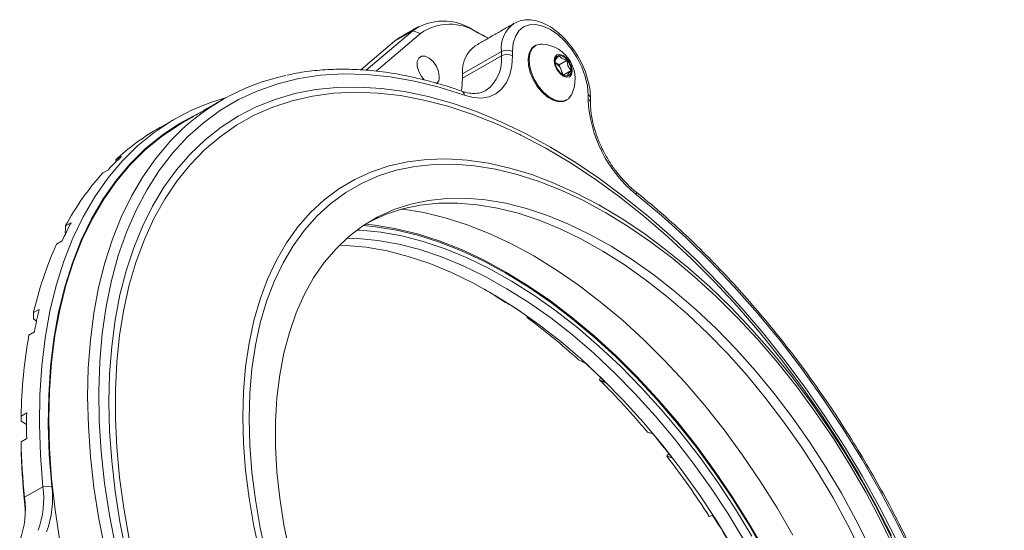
# Model space of a CAD drawing. Header units: millimetres. Extents: x 20 to 370, y 32 to 281.
# Tile 2 of 4: x 124 to 187, y 83 to 115. Entities that reach past the tile are written whole.
import ezdxf

# ---------------------------------------------------------------- set-up
doc = ezdxf.new("R2010")
doc.units = ezdxf.units.MM

msp = doc.modelspace()

# ---------------------------------------------------------------- linework, layer by layer
at = {"color": 7, "linetype": 'Continuous', "lineweight": 15}
for p, q in [((146.020649, 112.035902), (148.989851, 114.555941)), ((149.492504, 114.386783), (146.658284, 111.981307)), ((148.989851, 114.555941), (147.823125, 113.882404)), ((148.194868, 114.144522), (147.823125, 113.882404)), ((148.989851, 114.555941), (149.492504, 114.386783)), ((152.840604, 114.595029), (153.137883, 114.423786)), ((147.823125, 113.882404), (145.681702, 112.064923)), ((152.16489, 111.812777), (154.639763, 113.241492)), ((152.16489, 111.535261), (154.639763, 112.963975)), ((154.639763, 112.963975), (154.639763, 113.241492)), ((155.34687, 113.241492), (155.34687, 112.963975)), ((158.311128, 112.392676), (158.058209, 112.538683)), ((158.311128, 112.392676), (158.819361, 112.686073)), ((158.311128, 112.392676), (158.566283, 111.73504)), ((152.16489, 111.812777), (152.16489, 111.535261)), ((158.566283, 111.73504), (159.074516, 112.028437)), ((153.635098, 110.743428), (153.672981, 110.765991)), ((160.155196, 110.188188), (160.155196, 110.465704)), ((130.45134, 106.550476), (130.097786, 106.346374)), ((129.266533, 105.505056), (129.620086, 105.709158)), ((127.249436, 102.336148), (126.895882, 102.132046)), ((126.871505, 101.68667), (126.900234, 101.655314)), ((126.32067, 100.972215), (126.674223, 101.176317)), ((125.209081, 96.815016), (124.855527, 96.610914)), ((124.849427, 96.219945), (125.043893, 96.059951)), ((156.276255, 96.380915), (156.268574, 96.300957)), ((124.561496, 95.18326), (124.915049, 95.387362)), ((160.938217, 92.489293), (160.884326, 92.328875)), ((124.419449, 90.228381), (124.065895, 90.024279)), ((124.065978, 89.697668), (124.411034, 89.498471)), ((124.065895, 88.391197), (124.419449, 88.595299)), ((165.283189, 87.641155), (165.163809, 87.471298)), ((124.28541, 84.859814), (125.452137, 85.533351)), ((125.452137, 85.533351), (126.01563, 85.575205)), ((124.283218, 84.575105), (124.28541, 84.859814))]:
    msp.add_line(p, q, dxfattribs=at)
at = {"color": 7, "linetype": 'Continuous', "lineweight": 15, "flags": 128}
for points in [[(160.155196, 110.465704), (160.109001, 111.033989), (159.97219, 111.633772), (159.750022, 112.242002), (159.451033, 112.835306), (159.086715, 113.390884), (158.671067, 113.887384), (158.220062, 114.305727), (157.751033, 114.629837), (157.282004, 114.847257), (156.831, 114.949632), (156.415352, 114.933028), (156.051033, 114.798084), (155.752045, 114.549985), (155.529876, 114.198265), (155.393065, 113.756441), (155.34687, 113.241492)], [(153.797713, 114.074605), (153.583809, 114.189381), (153.137883, 114.423786)], [(156.751114, 113.585696), (156.556973, 113.417963), (156.406036, 113.134698), (156.33961, 112.770937), (156.361869, 112.349536), (156.471414, 111.896974), (156.661363, 111.441686), (156.919779, 111.01228), (157.230426, 110.635737), (157.573785, 110.335717), (157.928281, 110.131071), (158.27164, 110.034657), (158.582287, 110.052534), (158.750952, 110.1215)], [(157.24053, 113.708984), (157.125256, 113.71004), (156.838463, 113.634987), (156.612499, 113.450017), (156.461562, 113.166752), (156.395136, 112.802991), (156.417395, 112.38159), (156.52694, 111.929028), (156.716888, 111.47374), (156.975305, 111.044334), (157.285952, 110.667791), (157.629311, 110.367771), (157.983807, 110.163125), (158.327165, 110.066711), (158.637813, 110.084589), (158.896229, 110.215633), (159.086177, 110.451612), (159.102465, 110.483669)], [(150.679965, 111.629089), (150.632216, 111.951623), (150.495417, 112.285727), (150.288043, 112.586278), (150.038102, 112.812686), (149.77935, 112.934373), (149.546732, 112.934905), (149.371664, 112.814208), (149.277792, 112.588586), (149.277792, 112.288508), (149.371664, 111.954502), (149.546732, 111.631677), (149.718414, 111.422336)], [(155.34687, 112.963975), (155.302523, 112.322644), (155.170523, 111.74755), (154.953963, 111.252178), (154.657922, 110.84814), (154.289339, 110.54491), (153.856857, 110.349597), (153.370616, 110.266781), (152.842014, 110.298402), (152.283445, 110.44372)], [(158.564206, 112.976439), (158.34767, 113.051705), (158.1641, 113.016037), (158.041442, 112.874866), (157.99837, 112.649683), (158.041442, 112.37477), (158.1641, 112.091981), (158.34767, 111.844367), (158.564206, 111.669626), (158.780742, 111.59436), (158.964312, 111.630028), (159.08697, 111.771199), (159.130042, 111.996382), (159.08697, 112.271295), (158.964312, 112.554084), (158.780742, 112.801698), (158.564206, 112.976439)], [(152.283445, 110.44372), (150.683196, 110.954469), (149.105948, 111.347238), (147.556833, 111.620749), (146.040894, 111.774112), (144.563063, 111.806828), (143.128149, 111.71879), (141.740823, 111.510284), (140.405599, 111.18199), (139.126823, 110.734976), (137.908655, 110.170696), (136.755061, 109.490986), (135.669793, 108.69806), (134.656385, 107.794496), (133.718134, 106.783236), (132.858094, 105.667571), (132.079062, 104.451131), (131.383575, 103.137875), (130.773896, 101.732076), (130.252009, 100.23831), (129.819612, 98.661438), (129.478112, 97.006591), (129.228621, 95.279155), (129.071951, 93.484752), (129.008612, 91.62922), (129.038809, 89.718599), (129.162444, 87.759105), (129.379115, 85.757117), (129.688117, 83.719148), (130.088445, 81.651832)], [(130.751245, 81.305306), (130.357577, 83.294882), (130.050098, 85.257418), (129.829777, 87.186739), (129.697306, 89.076776), (129.653103, 90.921581), (129.697306, 92.71535), (129.829777, 94.452439), (130.050098, 96.127383), (130.357577, 97.734912), (130.751245, 99.269967), (131.229865, 100.727719), (131.79193, 102.103582), (132.435673, 103.393226), (133.159066, 104.592593), (133.959836, 105.697911), (134.835461, 106.7057), (135.783187, 107.612791), (136.800032, 108.416329), (137.882796, 109.113787), (139.028073, 109.702969), (140.23226, 110.182022), (141.491567, 110.549438), (142.802033, 110.804062), (144.159534, 110.945092), (145.559798, 110.972085), (146.998421, 110.884956), (148.470875, 110.683978), (149.972528, 110.369785), (151.498655, 109.943364), (153.044455, 109.406058), (154.605063, 108.759557), (156.17557, 108.005895), (157.751033, 107.147444), (159.326497, 106.186904), (160.897003, 105.127297), (162.457611, 103.971959), (164.003411, 102.724523), (165.529538, 101.388914), (167.031191, 99.969336), (168.503646, 98.470254), (169.942268, 96.896385), (171.342533, 95.252681), (172.700033, 93.544314), (174.010499, 91.776658), (175.269806, 89.955277), (176.473993, 88.0859), (177.61927, 86.174409), (178.702035, 84.226818), (179.71888, 82.249256)], [(152.16489, 111.535261), (152.114035, 110.88515), (152.078255, 110.700755)], [(125.452137, 85.533351), (125.292559, 87.530921), (125.226191, 89.482037), (125.253244, 91.380503), (125.373631, 93.220288), (125.58697, 94.995549), (125.892584, 96.700648), (126.289502, 98.330169), (126.776464, 99.878937), (127.351922, 101.342033), (128.014049, 102.714809), (128.760742, 103.992906), (129.58963, 105.172265), (130.498079, 106.249138), (131.483205, 107.220107), (132.541878, 108.082088), (133.670737, 108.832342), (134.866195, 109.468487), (136.124456, 109.988502), (137.13577, 110.309325)], [(155.806108, 107.943058), (154.316641, 108.629592), (152.762599, 109.245095), (151.224844, 109.75012), (149.708301, 110.14305), (148.217828, 110.422626), (146.758201, 110.587952), (145.334094, 110.638498), (143.95007, 110.574103), (142.610561, 110.394973), (141.319859, 110.101682), (140.082098, 109.695169), (138.901244, 109.176736), (137.781078, 108.548045), (136.72519, 107.811109), (135.73696, 106.968288), (134.819556, 106.022283), (133.975915, 104.976124), (133.208741, 103.833162), (132.52049, 102.597057), (131.913367, 101.271771), (131.389317, 99.861548), (130.950019, 98.370905), (130.59688, 96.804618), (130.331031, 95.167704), (130.153324, 93.465406), (130.064328, 91.703177), (130.064328, 89.886663), (130.153324, 88.021681), (130.331031, 86.114207), (130.59688, 84.17035), (130.950019, 82.196337)], [(135.363942, 109.291838), (135.339168, 109.280195), (134.155205, 108.650167), (133.0372, 107.907127), (131.988707, 107.053435), (131.013053, 106.091802), (130.113339, 105.025283), (129.292421, 103.857265), (128.552908, 102.591457), (127.897148, 101.23188), (127.327223, 99.782853), (126.844944, 98.248977), (126.451842, 96.635124), (126.149167, 94.94642), (125.937879, 93.188229), (125.818649, 91.366134), (125.791857, 89.485923), (125.857586, 87.553568), (126.01563, 85.575205)], [(134.349278, 108.706085), (134.07503, 108.543488), (132.986597, 107.807564), (131.96502, 106.965761), (131.013413, 106.020646), (130.134676, 104.975099), (129.331488, 103.832306), (128.606296, 102.595751), (127.961311, 101.269202), (127.398498, 99.856701), (126.919573, 98.362556), (126.525995, 96.791318), (126.218964, 95.147777), (125.999415, 93.436942), (125.868019, 91.664027), (125.825175, 89.834436), (125.871013, 87.953745), (126.005395, 86.027686), (126.22791, 84.062129), (126.537881, 82.063065), (126.934362, 80.036586), (127.416146, 77.988869)], [(179.47147, 82.435625), (178.449001, 84.406337), (177.360538, 86.346137), (176.209567, 88.248812), (174.999775, 90.108266), (173.735038, 91.918543), (172.419405, 93.673845), (171.057093, 95.368548), (169.652465, 96.997224), (168.21002, 98.554656), (166.734379, 100.035855), (165.230269, 101.436076), (163.702508, 102.750834), (162.15599, 103.975917), (160.595669, 105.107401), (159.026542, 106.141662), (157.453637, 107.075386), (155.881992, 107.905582), (155.806108, 107.943058)], [(129.89102, 79.417583), (129.409236, 81.4653), (129.012755, 83.491779), (128.702784, 85.490843), (128.480269, 87.4564), (128.345887, 89.382459), (128.300048, 91.26315), (128.342893, 93.092741), (128.474289, 94.865656), (128.693837, 96.576491), (129.000869, 98.220032), (129.394446, 99.79127), (129.873372, 101.285416), (130.436185, 102.697916), (131.08117, 104.024465), (131.806362, 105.26102), (132.60955, 106.403813), (133.488287, 107.449361), (133.559287, 107.526042)], [(138.172233, 89.974898), (138.21676, 91.601713), (138.350169, 93.170825), (138.571943, 94.676163), (138.881224, 96.111903), (139.276816, 97.472491), (139.757189, 98.752662), (140.320483, 99.947464), (140.96452, 101.052274), (141.686808, 102.062818), (142.484553, 102.975187), (143.354668, 103.785851), (144.293787, 104.491673), (145.298277, 105.089923), (146.364251, 105.578286), (147.487586, 105.954873), (148.663935, 106.218227), (149.888748, 106.367329), (151.157285, 106.401602), (152.46464, 106.320913), (153.805754, 106.125576), (155.175439, 105.816345), (156.568395, 105.394416), (157.979235, 104.861423), (159.402498, 104.219428), (160.83268, 103.470913), (161.842116, 102.880745)], [(179.662773, 81.551005), (178.78819, 83.357894), (177.844535, 85.138673), (176.835534, 86.886314), (175.765168, 88.59392), (174.637662, 90.254752), (173.457465, 91.862256), (172.229235, 93.410087), (170.95782, 94.892136), (169.648236, 96.302556), (168.305653, 97.635778), (166.935369, 98.886543), (165.542791, 100.049913), (164.133416, 101.121298), (162.712806, 102.096469), (161.286567, 102.971577), (159.860328, 103.743169), (158.439718, 104.4082), (157.030343, 104.964045), (155.637765, 105.408511), (154.267481, 105.739843), (152.924898, 105.956734), (151.615314, 106.058327), (150.343899, 106.044223), (149.115669, 105.914476), (147.935472, 105.669599), (146.807966, 105.310558), (145.7376, 104.838769), (144.728599, 104.256096), (143.784945, 103.564837), (142.910361, 102.767721), (142.1083, 101.867893), (141.381927, 100.868905), (140.734108, 99.774699), (140.167401, 98.589593), (139.684041, 97.318265), (139.285937, 95.965732), (138.974659, 94.537332), (138.751436, 93.038702), (138.617149, 91.475756), (138.572327, 89.854663), (138.617149, 88.18182), (138.751436, 86.463829), (138.974659, 84.707471), (139.285937, 82.919677), (139.684041, 81.107502)], [(180.845681, 81.129983), (179.832273, 83.203603), (178.747006, 85.249552), (177.593411, 87.261174), (176.375244, 89.23192), (175.096467, 91.155378), (173.761243, 93.025289), (172.373917, 94.835567), (170.939004, 96.580321), (169.461172, 98.253873), (167.945233, 99.850776), (166.396118, 101.365835), (164.81887, 102.794118), (163.218621, 104.130977)], [(178.061914, 81.715523), (177.205101, 83.433328), (176.281519, 85.123068), (175.295044, 86.777654), (174.249812, 88.390148), (173.150208, 89.953785), (172.000843, 91.462007), (170.806539, 92.908489), (169.572306, 94.287162), (168.303318, 95.592246), (167.0049, 96.818265), (165.682498, 97.960077), (164.341657, 99.012893), (162.988003, 99.972297), (161.627211, 100.834265), (160.264991, 101.595183), (158.907056, 102.251857), (157.559102, 102.801534), (156.226781, 103.241908), (154.915684, 103.571133), (153.631307, 103.787827), (152.37904, 103.891082), (151.164134, 103.880463), (149.991685, 103.756017), (148.866611, 103.518265), (147.79363, 103.168203), (146.777243, 102.707301), (145.821714, 102.137492), (144.931049, 101.461165), (144.108985, 100.681157), (143.35897, 99.800741), (142.68415, 98.823608), (142.087354, 97.753857), (141.571087, 96.595975), (141.137513, 95.354818), (140.788451, 94.035594), (140.525366, 92.643833), (140.34936, 91.185375), (140.261172, 89.666337), (140.261172, 88.093089), (140.34936, 86.472231), (140.525366, 84.810562), (140.788451, 83.115049), (141.137513, 81.392806)], [(177.531584, 81.40937), (176.674771, 83.127175), (175.751189, 84.816915), (174.764714, 86.471501), (173.719482, 88.083995), (172.619878, 89.647632), (171.470513, 91.155854), (170.276209, 92.602336), (169.041975, 93.981009), (167.772988, 95.286093), (166.47457, 96.512112), (165.152168, 97.653924), (163.811327, 98.70674), (162.457672, 99.666144), (161.096881, 100.528112), (159.734661, 101.28903), (158.376726, 101.945704), (157.028772, 102.495381), (155.696451, 102.935755), (154.385354, 103.26498), (153.100977, 103.481674), (151.84871, 103.584928), (150.633804, 103.57431), (149.461355, 103.449864), (148.336281, 103.212112), (147.2633, 102.86205), (146.246913, 102.401148), (146.149974, 102.349795)], [(173.18505, 82.453251), (172.179906, 84.194212), (171.113631, 85.895291), (169.990435, 87.549775), (168.814749, 89.151134), (167.591214, 90.693048), (166.324659, 92.169433), (165.020081, 93.574461), (163.682629, 94.902588), (162.317583, 96.148572), (160.930328, 97.307495), (159.52634, 98.374784), (158.11116, 99.346228), (156.690373, 100.217991), (155.269586, 100.986634), (153.854406, 101.649123), (152.450418, 102.202843), (151.063163, 102.64561), (149.698117, 102.975675), (148.360665, 103.191737), (148.291138, 103.199933)], [(161.842116, 102.880745), (162.264246, 102.618775), (163.691659, 101.666311), (165.109396, 100.617205), (166.511973, 99.475517), (167.893962, 98.245662), (169.250017, 96.932401), (170.574892, 95.540812), (171.863462, 94.07628), (173.11074, 92.544471), (174.311902, 90.951311), (175.462301, 89.302964), (176.557485, 87.605807), (177.593218, 85.866406), (178.565493, 84.09149), (179.470548, 82.287926)], [(171.365737, 81.406602), (170.363734, 83.142122), (169.300792, 84.837885), (168.181105, 86.487199), (167.009094, 88.083554), (165.789382, 89.62065), (164.526784, 91.092421), (163.226283, 92.493058), (161.893012, 93.817034), (160.532231, 95.059124), (159.149311, 96.214426), (157.749711, 97.27838), (156.338953, 98.246788), (154.922606, 99.115827), (153.506259, 99.882067), (152.095501, 100.542486), (150.695901, 101.094476), (149.312981, 101.535859), (147.9522, 101.864893), (146.618929, 102.08028), (145.845932, 102.153787)], [(171.417283, 81.432741), (170.412139, 83.173702), (169.345864, 84.874781), (168.222668, 86.529265), (167.046982, 88.130624), (165.823447, 89.672538), (164.556892, 91.148923), (163.252314, 92.553951), (161.914862, 93.882078), (160.549816, 95.128061), (159.162561, 96.286985), (157.758573, 97.354274), (156.343393, 98.325717), (154.922606, 99.197481), (153.501819, 99.966123), (152.086639, 100.628612), (150.682651, 101.182333), (149.295396, 101.6251), (147.93035, 101.955165), (146.592898, 102.171227), (145.967113, 102.233791)], [(171.417283, 81.432741), (170.412139, 83.173702), (169.345864, 84.874781), (168.222668, 86.529265), (167.046982, 88.130624), (165.823447, 89.672538), (164.556892, 91.148923), (163.252314, 92.553951), (161.914862, 93.882078), (160.549816, 95.128061), (159.162561, 96.286985), (157.758573, 97.354274), (156.343393, 98.325717), (154.922606, 99.197481), (153.501819, 99.966123), (152.086639, 100.628612), (150.682651, 101.182333), (149.295396, 101.6251), (147.93035, 101.955165), (146.592898, 102.171227), (145.967113, 102.233791)], [(145.433047, 101.861431), (145.655022, 101.852052), (146.960753, 101.729843), (148.298544, 101.492224), (149.663008, 101.140152), (151.048651, 100.675043), (152.449892, 100.098772), (153.861091, 99.413658), (155.276563, 98.622459), (156.690611, 97.728363), (158.097539, 96.734969), (159.491683, 95.646277), (160.867429, 94.466671), (162.219237, 93.200901), (163.541664, 91.854063), (164.829385, 90.431581), (166.077215, 88.939183), (167.28013, 87.382878), (168.433285, 85.768933), (169.532038, 84.103846), (170.571963, 82.394323)], [(144.332105, 100.909891), (144.747214, 100.895226), (146.036391, 100.774567), (147.357221, 100.53996), (148.704386, 100.192351), (150.072461, 99.73314), (151.455937, 99.164174), (152.849244, 98.487746), (154.246771, 97.706579), (155.642891, 96.823818), (157.031981, 95.843019), (158.40845, 94.768129), (159.766754, 93.603479), (161.101423, 92.353756), (162.407084, 91.023994), (163.678479, 89.619547), (164.910489, 88.14607), (166.098153, 86.609496), (167.236688, 85.016013), (168.32151, 83.372037), (169.348251, 81.684187)], [(170.090713, 82.112801), (169.063972, 83.800651), (167.97915, 85.444627), (166.840615, 87.038111), (165.652951, 88.574684), (164.420942, 90.048161), (163.149546, 91.452608), (161.843885, 92.782371), (160.509216, 94.032093), (159.150912, 95.196744), (157.774443, 96.271633), (156.385353, 97.252433), (154.989233, 98.135193), (153.591706, 98.91636), (152.198399, 99.592789), (150.814923, 100.161754), (149.446848, 100.620966), (148.099683, 100.968575), (146.778853, 101.203181), (145.489676, 101.32384), (144.792759, 101.341439)], [(139.276816, 81.201981), (138.881224, 83.019309), (138.571943, 84.812138), (138.350169, 86.57353), (138.21676, 88.296672), (138.172233, 89.974898), (138.172233, 89.974898)], [(124.324682, 83.914949), (124.315366, 84.162354), (124.283218, 84.575105)]]:
    msp.add_lwpolyline(points, dxfattribs=at)
at = {"color": 7, "linetype": 'Continuous', "lineweight": 15}
for centre, radius, start, end in [((150.943762, 111.764403), 3.407412, 56.17341269, 124.98973827), ((151.342206, 111.744127), 3.225683, 56.17341269, 124.98973827), ((156.522323, 113.466633), 1.895974, 125.04312882, 186.81979536), ((132.354451, 75.078988), 44.510673, 61.18771016, 62.59659157), ((154.09602, 112.014611), 1.94165, 125.34552944, 185.96665096), ((157.076799, 111.464371), 2.250577, 334.16661546, 85.82800801), ((152.192226, 112.728912), 2.458799, 307.02954966, 5.48589638), ((154.993317, 112.559136), 0.768511, 62.60967224, 117.39032776), ((154.993317, 112.28162), 0.768511, 62.60967224, 117.39032776), ((158.367143, 112.668654), 0.317376, 100.54677783, 189.25187918), ((158.269645, 112.323121), 0.658727, 33.43491464, 86.57046189), ((159.160435, 112.668636), 1.107715, 182.63928736, 219.77207238), ((157.542973, 111.733302), 0.951673, 2.82804596, 57.38094392), ((157.967977, 111.977429), 1.107715, 2.63928736, 39.77207238), ((143.828021, 98.004496), 14.003812, 102.03498784, 137.16219433), ((150.213809, 111.564213), 0.470649, 303.38912691, 7.92305349), ((158.858767, 112.322944), 0.658727, 213.43491464, 266.57046189), ((158.761269, 111.977411), 0.317376, 280.54677783, 9.25187918), ((151.967035, 110.421495), 0.317189, 4.01787385, 65.8739446), ((160.051399, 110.236631), 0.251493, 5.71184838, 65.62385569), ((168.477768, 110.594049), 8.332462, 182.79189152, 230.86397461), ((160.051373, 109.959084), 0.251531, 5.7404922, 65.62135832), ((139.735914, 96.052861), 14.101416, 120.04917558, 133.11669739), ((140.629122, 95.663132), 14.903741, 133.07076558, 137.61875074), ((141.710395, 94.239559), 16.785742, 137.84528356, 151.95337345), ((163.044967, 104.190323), 0.183514, 341.13200351, 43.7311661), ((144.461991, 93.077115), 19.544865, 151.72316059, 155.51907548), ((147.555252, 91.411883), 23.287495, 155.76155356, 167.09976029), ((137.049235, 70.41825), 32.234225, 56.4539208, 59.20902681), ((152.370624, 90.476874), 27.891243, 166.86507851, 169.85974156), ((136.574508, 68.469369), 34.164532, 53.62077211, 56.49844621), ((132.544211, 64.131956), 39.971115, 47.51744802, 53.59154351), ((157.314352, 89.43354), 33.253705, 170.04325583, 178.98211028), ((130.759912, 61.368683), 43.350034, 45.16620432, 47.6214262), ((126.591614, 57.842209), 48.634558, 39.83252774, 45.16156959), ((163.63322, 89.41184), 39.222272, 178.80711341, 181.19288659), ((167.70015, 89.331045), 43.644375, 181.2339155, 185.88009091), ((125.496256, 56.496763), 50.526974, 37.68616217, 39.90298103), ((167.287529, 89.003875), 43.231756, 181.24495253, 185.87983803), ((122.227443, 54.284129), 54.267114, 32.74840437, 37.70181682), ((119.686541, 84.774062), 5.815377, 339.7080434, 7.50228665), ((119.942536, 84.775421), 6.12553, 339.7080434, 7.50228665), ((118.519815, 84.100525), 5.815377, 339.7080434, 7.50228665), ((122.715754, 54.47875), 53.964281, 30.67238236, 32.79402851)]:
    msp.add_arc(centre, radius, start, end, dxfattribs=at)
for points in [[(149.361594, 114.818058), (148.194868, 114.144522)], [(155.447638, 115.027086), (152.972764, 113.598372)], [(156.80664, 113.61775), (156.751114, 113.585696)], [(136.824152, 110.1348), (134.349278, 108.706085)], [(158.750952, 110.1215), (158.806477, 110.153554)], [(160.301643, 109.984086), (160.301643, 110.261602)], [(133.841454, 108.932526), (132.674727, 108.258989)], [(130.097786, 106.346374), (130.078625, 106.173249)], [(126.895882, 102.132046), (126.871505, 101.68667)], [(124.855527, 96.610914), (124.849427, 96.219945)], [(124.065895, 90.024279), (124.065978, 89.697668)], [(124.065978, 88.064586), (124.065895, 88.391197)]]:
    msp.add_open_spline(points, degree=1, dxfattribs=at)
for points, knots in [([(160.301643, 110.261602), (160.299123, 110.3643), (160.291903, 110.658525), (160.21366, 111.167333), (160.044732, 111.779535), (159.800069, 112.387728), (159.488816, 112.974733), (159.119289, 113.524868), (158.701123, 114.023084), (158.244283, 114.45544), (157.758729, 114.809097), (157.254816, 115.071314), (156.744663, 115.230005), (156.263594, 115.26932), (155.81428, 115.206982), (155.560754, 115.080445), (155.431566, 115.015966)], [0, 0, 0, 0, 0.040223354, 0.115237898, 0.19004787, 0.264627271, 0.339064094, 0.41351619, 0.48812625, 0.563065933, 0.638519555, 0.714592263, 0.791026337, 0.866558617, 0.932002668, 1, 1, 1, 1]), ([(158.053896, 112.617628), (158.060154, 112.652126), (158.070864, 112.711156), (158.184741, 112.853719), (158.27087, 112.941677), (158.309051, 112.980668)], [0, 0, 0, 0, 0.439111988, 0.751363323, 1, 1, 1, 1]), ([(158.309051, 112.980668), (158.324877, 112.955691), (158.369258, 112.885648), (158.494667, 112.780033), (158.673025, 112.716341), (158.78708, 112.69275), (158.819361, 112.686073)], [0, 0, 0, 0, 0.183947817, 0.515843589, 0.862969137, 1, 1, 1, 1]), ([(159.074516, 112.028437), (159.007721, 112.105108), (158.893428, 112.2363), (158.825591, 112.483764), (158.821275, 112.623936), (158.819361, 112.686073)], [0, 0, 0, 0, 0.439111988, 0.751363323, 1, 1, 1, 1]), ([(152.096556, 110.711023), (151.831946, 110.801923), (151.065615, 111.065176), (149.809112, 111.424122), (148.33692, 111.753343), (146.889054, 111.978422), (145.469889, 112.099668), (144.082598, 112.118723), (142.735164, 112.026594), (141.708919, 111.895073), (141.148048, 111.759625), (141.007647, 111.725718)], [0, 0, 0, 0, 0.067253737, 0.194772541, 0.322259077, 0.449657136, 0.576932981, 0.704051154, 0.830978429, 0.957689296, 1, 1, 1, 1]), ([(158.497411, 111.774067), (158.499695, 111.77217), (158.551626, 111.729026), (158.674822, 111.696508), (158.787476, 111.67226), (158.819361, 111.665397)], [0, 0, 0, 0, 0.0319273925, 0.7260062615, 1, 1, 1, 1]), ([(159.074516, 112.028437), (159.007721, 111.958992), (158.893428, 111.840165), (158.825591, 111.724181), (158.821275, 111.683451), (158.819361, 111.665397)], [0, 0, 0, 0, 0.4391119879, 0.7513633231, 1, 1, 1, 1]), ([(153.659765, 110.771671), (153.623402, 110.745786), (153.484041, 110.646582), (153.202253, 110.573248), (152.799532, 110.547943), (152.427509, 110.603687), (152.180497, 110.683799), (152.096556, 110.711023)], [0, 0, 0, 0, 0.097692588, 0.374413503, 0.61397144, 0.868816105, 1, 1, 1, 1]), ([(163.17766, 104.317113), (163.090856, 104.389043), (162.837433, 104.599041), (162.427424, 105.00631), (161.966497, 105.552818), (161.543894, 106.154724), (161.170114, 106.79641), (160.854512, 107.462617), (160.604082, 108.137145), (160.426001, 108.801851), (160.320015, 109.426797), (160.307575, 109.804136), (160.301643, 109.984086)], [0, 0, 0, 0, 0.0550563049, 0.1607360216, 0.2667714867, 0.3730646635, 0.4794982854, 0.5859434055, 0.6922252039, 0.7982082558, 0.9037674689, 1, 1, 1, 1]), ([(185.040007, 47.815606), (185.126279, 48.062584), (185.375722, 48.776676), (185.729117, 50.012165), (186.073924, 51.540721), (186.338597, 53.133046), (186.523792, 54.783515), (186.628709, 56.487822), (186.653242, 58.241101), (186.597395, 60.0385), (186.461433, 61.875048), (186.245826, 63.745718), (185.951257, 65.645408), (185.578612, 67.568953), (185.128982, 69.511131), (184.603656, 71.466678), (184.004117, 73.430296), (183.332043, 75.396665), (182.5893, 77.360459), (181.777939, 79.316358), (180.900188, 81.259062), (179.958451, 83.183304), (178.955298, 85.083865), (177.893462, 86.955587), (176.77583, 88.793385), (175.605436, 90.592263), (174.385452, 92.347328), (173.119179, 94.053807), (171.810031, 95.707045), (170.461546, 97.302577), (169.077322, 98.835906), (167.661187, 100.303387), (166.216538, 101.698972), (164.723057, 103.049647), (163.701529, 103.887459), (163.17766, 104.317113)], [0, 0, 0, 0, 0.016211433, 0.046872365, 0.077550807, 0.108248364, 0.138958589, 0.169676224, 0.200397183, 0.231117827, 0.261836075, 0.292550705, 0.323261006, 0.353966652, 0.3846676, 0.415364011, 0.446056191, 0.476744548, 0.507429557, 0.538111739, 0.568791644, 0.599469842, 0.630146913, 0.660823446, 0.691500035, 0.722177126, 0.752855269, 0.783535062, 0.814217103, 0.844901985, 0.87559029, 0.906282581, 0.936979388, 0.967681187, 1, 1, 1, 1]), ([(155.431949, 96.958176), (155.414896, 96.967915), (155.224951, 97.076391), (155.035003, 97.184863), (154.862107, 97.283596)], [0, 0, 0, 0, 0.0897763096, 1, 1, 1, 1]), ([(156.268574, 96.300957), (156.426862, 96.210565), (156.61681, 96.102093), (156.806756, 95.993617), (156.838415, 95.975537)], [0, 0, 0, 0, 0.8333244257, 1, 1, 1, 1]), ([(159.97897, 93.391676), (159.896869, 93.432444), (159.750323, 93.505212), (159.603775, 93.577977), (159.539329, 93.609975)], [0, 0, 0, 0, 0.560247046, 1, 1, 1, 1]), ([(160.884326, 92.328875), (160.964382, 92.289125), (161.11093, 92.216361), (161.257476, 92.143593), (161.323967, 92.110576)], [0, 0, 0, 0, 0.546273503, 1, 1, 1, 1]), ([(164.257103, 88.909289), (164.186839, 88.928197), (164.080828, 88.956725), (163.974812, 88.98525), (163.939064, 88.994869)], [0, 0, 0, 0, 0.662794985, 1, 1, 1, 1]), ([(165.163809, 87.471298), (165.193177, 87.463396), (165.299192, 87.434871), (165.405204, 87.406343), (165.481848, 87.385718)], [0, 0, 0, 0, 0.2770181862, 1, 1, 1, 1]), ([(168.079373, 83.706916), (168.013407, 83.685926), (167.943291, 83.663615), (167.873171, 83.641302), (167.869021, 83.639981)], [0, 0, 0, 0, 0.940813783, 1, 1, 1, 1])]:
    msp.add_open_spline(points, degree=3, knots=knots, dxfattribs=at)

doc.saveas('drawing.dxf')
